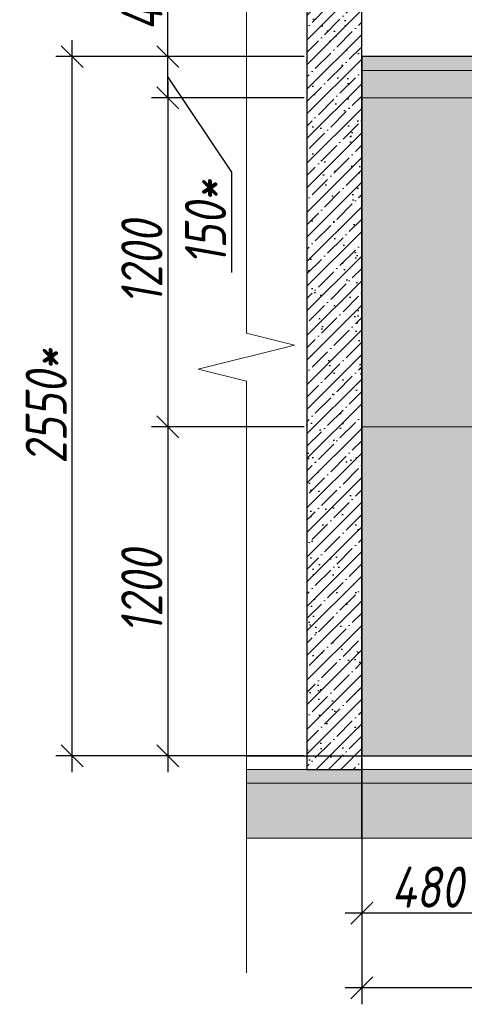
# Model space of a CAD drawing. Header units: millimetres. Extents: x -542966 to 178656, y -69521 to 267189.
# Tile 4 of 256: x -455422 to -453802, y 240149 to 243740. Entities that reach past the tile are written whole.
import ezdxf
from ezdxf import colors
from ezdxf.entities.mleader import LeaderData, LeaderLine
from ezdxf.math import Vec2, Vec3

# ---------------------------------------------------------------- set-up
doc = ezdxf.new("R2010")
doc.units = ezdxf.units.MM
doc.linetypes.add('DASHDOT', pattern=[25.4, 12.7, -6.35, 0, -6.35])
doc.layers.get('Defpoints').update_dxf_attribs({"color": 31})
for name, color, linetype, lineweight in [('A-DETL-GENF', 7, 'Continuous', 5), ('dim_razv', 93, 'DASHDOT', 9), ('wall_obm', 172, 'Continuous', 40), ('Отделка стен', 253, 'Continuous', 0)]:
    doc.layers.add(name, color=color, linetype=linetype, lineweight=lineweight)
doc.layers.add('A-GLAS', color=7, linetype='Continuous')
doc.styles.add('fl_iso paper', font='isocpeur.ttf', dxfattribs={"width": 0.8, "oblique": 10})
doc.styles.add('In tre', font='isocpeur.ttf', dxfattribs={"width": 0.8, "oblique": 10})
doc.dimstyles.new('In tre 1_50', dxfattribs={"dimtxt": 150, "dimasz": 80, "dimexe": 60, "dimexo": 10, "dimgap": 20, "dimtad": 1, "dimdec": 0, "dimrnd": 5, "dimzin": 0, "dimdsep": 46, "dimtxsty": 'fl_iso paper', "dimblk": 'OBLIQUE', "dimcen": 0, "dimdle": 60, "dimadec": 0, "dimazin": 0, "dimtfac": 1, "dimtdec": 0, "dimtofl": 0, "dimtmove": 1, "dimatfit": 1, "dimfxl": 40, "dimtolj": 1, "dimtzin": 0, "dimarcsym": 1})

# ---------------------------------------------------------------- blocks, each defined once
blk = doc.blocks.new('_Oblique')
at = {"color": 0, "linetype": 'ByBlock', "lineweight": -2}
blk.add_line((-0.5, -0.5), (0.5, 0.5), dxfattribs=at)
blk = doc.blocks.new('*D12321')
at = {"layer": 'Defpoints', "color": 0, "linetype": 'ByBlock', "transparency": 16777216}
for p in [(-455230.4388744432, 243605.1993085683), (-454375.6179165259, 243605.1993085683), (-454587.6615877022, 241055.1993085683)]:
    blk.add_point(p, dxfattribs=at)
at = {"layer": 'dim_razv', "color": 0, "linetype": 'ByBlock', "lineweight": -2, "transparency": 16777216}
for p, q in [((-455230.4388744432, 240995.1993085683), (-455230.4388744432, 243665.1993085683)), ((-454385.6179165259, 243605.1993085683), (-455290.4388744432, 243605.1993085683)), ((-454597.6615877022, 241055.1993085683), (-455290.4388744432, 241055.1993085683))]:
    blk.add_line(p, q, dxfattribs=at)
at = {"layer": 'dim_razv', "color": 0, "linetype": 'ByBlock', "lineweight": -2, "transparency": 16777216, "xscale": 80, "yscale": 80, "zscale": 80}
for p, rotation in [((-455230.4388744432, 243605.1993085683), 90), ((-455230.4388744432, 241055.1993085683), 270)]:
    blk.add_blockref('_Oblique', p, dxfattribs=dict(at, rotation=rotation))
at = {"layer": 'dim_razv', "color": 0, "linetype": 'ByBlock', "transparency": 16777216, "insert": (-455325.438874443, 242330.1993085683), "char_height": 150, "attachment_point": 5, "rotation": 90, "style": 'fl_iso paper'}
blk.add_mtext('\\A1;2550*', dxfattribs=at)
blk = doc.blocks.new('*U11950')
at = {"color": 0, "linetype": 'ByBlock', "lineweight": -2}
for p, q in [((80.34370721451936, -1.361235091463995e-13), (0, 0)), ((167.6874144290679, -2.799075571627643e-13), (87.34370721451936, -1.527699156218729e-13)), ((167.6874144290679, -2.799075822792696e-13), (173.6874144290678, -2.942294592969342e-13))]:
    blk.add_line(p, q, dxfattribs=at)
blk.add_lwpolyline([(87.34370721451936, -1.483290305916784e-13), (85.59370721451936, -7.000000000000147), (82.09370721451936, 6.999999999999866), (80.34370721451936, -1.316756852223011e-13)], dxfattribs=at)
blk = doc.blocks.new('*U12252')
at = {"layer": 'A-DETL-GENF'}
h = blk.add_hatch(dxfattribs=at)
h.set_pattern_fill('ANSI35', color=256, scale=10, style=0)
h.set_pattern_definition([(45, (58070.4477396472, 5.024621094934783e-10), (-44.90128060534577, 44.90128060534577), []), (45, (58115.3490396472, 5.024621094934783e-10), (-44.90128060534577, 44.90128060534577), [79.375, -15.875, 0, -15.875])])
h.paths.add_polyline_path([(0, -99.99999999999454), (58490.89547929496, -99.99999999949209), (58490.89547929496, -49.99999999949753), (0, -50)])
h = blk.add_hatch(dxfattribs=at)
h.set_pattern_fill('ANSI35', color=256, scale=20, style=0)
h.set_pattern_definition([(45, (58070.4477396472, 5.024621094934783e-10), (-89.80256121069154, 89.80256121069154), []), (45, (58160.2503396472, 5.024621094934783e-10), (-89.80256121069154, 89.80256121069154), [158.75, -31.75, 0, -31.75])])
h.paths.add_polyline_path([(0, -300), (58490.89547929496, -299.9999999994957), (58490.89547929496, -99.99999999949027), (0, -99.99999999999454)])
at = {"lineweight": 13}
blk.add_lwpolyline([(0, -50), (58490.89547929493, -49.99999999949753), (58490.89547929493, 5.024621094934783e-10), (0, 0)], close=True, dxfattribs=at)
at = {"lineweight": 30}
blk.add_lwpolyline([(0, 0), (58490.89547929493, 5.0610008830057e-10)], dxfattribs=at)
at = {"layer": 'A-DETL-GENF'}
for points in [[(0, -99.99999999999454), (58490.89547929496, -99.99999999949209), (58490.89547929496, -49.99999999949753), (0, -50)], [(0, -300), (58490.89547929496, -299.9999999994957), (58490.89547929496, -99.99999999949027), (0, -99.99999999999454)]]:
    blk.add_lwpolyline(points, close=True, dxfattribs=at)
blk = doc.blocks.new('*U11991')
at = {"layer": 'A-DETL-GENF'}
h = blk.add_hatch(dxfattribs=at)
h.set_pattern_fill('ANSI35', color=256, scale=10, style=0)
h.set_pattern_definition([(45, (0, 2430.64605486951), (-44.90128060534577, 44.90128060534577), []), (45, (44.90130000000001, 2430.64605486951), (-44.90128060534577, 44.90128060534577), [79.375, -15.875, 0, -15.875])])
h.paths.add_polyline_path([(0, 0), (200, 0), (200, 3050), (0, 3050)])
at = {"layer": 'A-DETL-GENF', "lineweight": 30}
blk.add_lwpolyline([(0, 0), (200, 0), (200, 3050), (0, 3050)], close=True, dxfattribs=at)
blk = doc.blocks.new('*U12253')
at = {"layer": 'dim_razv', "true_color": 0xffffff, "transparency": 33554559}
h = blk.add_hatch(color=7, dxfattribs=at)
h.dxf.hatch_style = 1
h.paths.add_polyline_path([(0, 0), (57649.99999999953, 0), (57649.99999999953, 50), (0, 50)])
at = {"lineweight": 20, "transparency": 33554559}
blk.add_lwpolyline([(0, 0), (57649.99999999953, 0), (57649.99999999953, 50), (0, 50)], close=True, dxfattribs=at)
blk = doc.blocks.new('*D12462')
at = {"layer": 'Defpoints', "color": 0, "linetype": 'ByBlock', "transparency": 16777216}
for p in [(-454175.6179165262, 240755.2002436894), (-447375.6179165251, 240755.2002436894), (-454175.6179165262, 240208.649505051)]:
    blk.add_point(p, dxfattribs=at)
at = {"layer": 'dim_razv', "color": 0, "linetype": 'ByBlock', "lineweight": -2, "transparency": 16777216}
for p, q in [((-454175.6179165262, 240745.2002436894), (-454175.6179165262, 240148.649505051)), ((-447375.6179165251, 240745.2002436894), (-447375.6179165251, 240148.649505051)), ((-447315.6179165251, 240208.649505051), (-454235.6179165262, 240208.649505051))]:
    blk.add_line(p, q, dxfattribs=at)
at = {"layer": 'dim_razv', "color": 0, "linetype": 'ByBlock', "lineweight": -2, "transparency": 16777216, "xscale": 80, "yscale": 80, "zscale": 80, "rotation": 180}
blk.add_blockref('_Oblique', (-454175.6179165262, 240208.649505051), dxfattribs=at)
at = {"layer": 'dim_razv', "color": 0, "linetype": 'ByBlock', "lineweight": -2, "transparency": 16777216, "xscale": 80, "yscale": 80, "zscale": 80}
blk.add_blockref('_Oblique', (-447375.6179165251, 240208.649505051), dxfattribs=at)
at = {"layer": 'dim_razv', "color": 0, "linetype": 'ByBlock', "transparency": 16777216, "insert": (-450775.6179165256, 240303.649505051), "char_height": 150, "attachment_point": 5, "style": 'fl_iso paper'}
blk.add_mtext('\\A1;6800', dxfattribs=at)
blk = doc.blocks.new('*D12360')
at = {"layer": 'Defpoints', "color": 0, "linetype": 'ByBlock', "transparency": 16777216}
for p in [(-454175.6179165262, 241055.1993085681), (-453695.6179165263, 241055.1993085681), (-454175.6179165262, 240480.9923646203)]:
    blk.add_point(p, dxfattribs=at)
at = {"layer": 'dim_razv', "color": 0, "linetype": 'ByBlock', "lineweight": -2, "transparency": 16777216}
for p, q in [((-454175.6179165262, 241045.1993085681), (-454175.6179165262, 240420.9923646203)), ((-453695.6179165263, 241045.1993085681), (-453695.6179165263, 240420.9923646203)), ((-453635.6179165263, 240480.9923646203), (-454235.6179165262, 240480.9923646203))]:
    blk.add_line(p, q, dxfattribs=at)
at = {"layer": 'dim_razv', "color": 0, "linetype": 'ByBlock', "lineweight": -2, "transparency": 16777216, "xscale": 80, "yscale": 80, "zscale": 80, "rotation": 180}
blk.add_blockref('_Oblique', (-454175.6179165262, 240480.9923646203), dxfattribs=at)
at = {"layer": 'dim_razv', "color": 0, "linetype": 'ByBlock', "lineweight": -2, "transparency": 16777216, "xscale": 80, "yscale": 80, "zscale": 80}
blk.add_blockref('_Oblique', (-453695.6179165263, 240480.9923646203), dxfattribs=at)
at = {"layer": 'dim_razv', "color": 0, "linetype": 'ByBlock', "transparency": 16777216, "insert": (-453935.6179165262, 240575.9923646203), "char_height": 150, "attachment_point": 5, "style": 'fl_iso paper'}
blk.add_mtext('\\A1;480', dxfattribs=at)
blk = doc.blocks.new('*D12365')
at = {"layer": 'Defpoints', "color": 0, "linetype": 'ByBlock', "transparency": 16777216}
for p in [(-454375.6179165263, 243455.1993085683), (-454882.0309721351, 242255.1993085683), (-454375.6179165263, 242255.1993085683)]:
    blk.add_point(p, dxfattribs=at)
at = {"layer": 'dim_razv', "color": 0, "linetype": 'ByBlock', "lineweight": -2, "transparency": 16777216}
for p, q in [((-454882.0309721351, 243515.1993085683), (-454882.0309721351, 242195.1993085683)), ((-454385.6179165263, 243455.1993085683), (-454942.0309721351, 243455.1993085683)), ((-454385.6179165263, 242255.1993085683), (-454942.0309721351, 242255.1993085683))]:
    blk.add_line(p, q, dxfattribs=at)
at = {"layer": 'dim_razv', "color": 0, "linetype": 'ByBlock', "lineweight": -2, "transparency": 16777216, "xscale": 80, "yscale": 80, "zscale": 80}
for p, rotation in [((-454882.0309721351, 243455.1993085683), 90), ((-454882.0309721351, 242255.1993085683), 270)]:
    blk.add_blockref('_Oblique', p, dxfattribs=dict(at, rotation=rotation))
at = {"layer": 'dim_razv', "color": 0, "linetype": 'ByBlock', "transparency": 16777216, "insert": (-454977.030972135, 242855.1993085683), "char_height": 150, "attachment_point": 5, "rotation": 90, "style": 'fl_iso paper'}
blk.add_mtext('\\A1;1200', dxfattribs=at)
blk = doc.blocks.new('*D12366')
at = {"layer": 'Defpoints', "color": 0, "linetype": 'ByBlock', "transparency": 16777216}
for p in [(-454375.6179165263, 242255.1993085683), (-454882.0309721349, 241055.1993085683), (-454375.6179165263, 241055.1993085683)]:
    blk.add_point(p, dxfattribs=at)
at = {"layer": 'dim_razv', "color": 0, "linetype": 'ByBlock', "lineweight": -2, "transparency": 16777216}
for p, q in [((-454882.0309721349, 242315.1993085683), (-454882.0309721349, 240995.1993085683)), ((-454385.6179165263, 242255.1993085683), (-454942.0309721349, 242255.1993085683)), ((-454385.6179165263, 241055.1993085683), (-454942.0309721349, 241055.1993085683))]:
    blk.add_line(p, q, dxfattribs=at)
at = {"layer": 'dim_razv', "color": 0, "linetype": 'ByBlock', "lineweight": -2, "transparency": 16777216, "xscale": 80, "yscale": 80, "zscale": 80}
for p, rotation in [((-454882.0309721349, 242255.1993085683), 90), ((-454882.0309721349, 241055.1993085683), 270)]:
    blk.add_blockref('_Oblique', p, dxfattribs=dict(at, rotation=rotation))
at = {"layer": 'dim_razv', "color": 0, "linetype": 'ByBlock', "transparency": 16777216, "insert": (-454977.0309721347, 241655.1993085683), "char_height": 150, "attachment_point": 5, "rotation": 90, "style": 'fl_iso paper'}
blk.add_mtext('\\A1;1200', dxfattribs=at)
blk = doc.blocks.new('*D12367')
at = {"layer": 'Defpoints', "color": 0, "linetype": 'ByBlock', "transparency": 16777216}
for p in [(-454881.6509721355, 243605.1993085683), (-454375.6179165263, 243605.1993085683), (-454385.6179165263, 243455.1993085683)]:
    blk.add_point(p, dxfattribs=at)
at = {"layer": 'dim_razv', "color": 0, "linetype": 'ByBlock', "lineweight": -2, "transparency": 16777216}
for p, q in [((-454881.6509721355, 243605.1993085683), (-454881.6509721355, 243685.1993085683)), ((-454385.6179165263, 243605.1993085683), (-454941.6509721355, 243605.1993085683)), ((-454881.6509721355, 243455.1993085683), (-454881.6509721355, 243605.1993085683)), ((-454881.6509721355, 243530.1993085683), (-454649.7796790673, 243183.3870613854)), ((-454395.6179165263, 243455.1993085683), (-454941.6509721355, 243455.1993085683)), ((-454881.6509721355, 243455.1993085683), (-454881.6509721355, 243375.1993085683)), ((-454649.7796790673, 243183.3870613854), (-454649.7796790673, 242818.3925597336))]:
    blk.add_line(p, q, dxfattribs=at)
at = {"layer": 'dim_razv', "color": 0, "linetype": 'ByBlock', "lineweight": -2, "transparency": 16777216, "xscale": 80, "yscale": 80, "zscale": 80}
for p, rotation in [((-454881.6509721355, 243605.1993085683), 270), ((-454881.6509721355, 243455.1993085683), 90)]:
    blk.add_blockref('_Oblique', p, dxfattribs=dict(at, rotation=rotation))
at = {"layer": 'dim_razv', "color": 0, "linetype": 'ByBlock', "transparency": 16777216, "insert": (-454744.7796790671, 243000.8898105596), "char_height": 150, "attachment_point": 5, "rotation": 90, "style": 'fl_iso paper'}
blk.add_mtext('\\A1;150*', dxfattribs=at)
blk = doc.blocks.new('*D12368')
at = {"layer": 'Defpoints', "color": 0, "linetype": 'ByBlock', "transparency": 16777216}
for p in [(-454881.6509721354, 244055.1993085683), (-454375.6179165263, 244055.1993085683), (-454375.6179165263, 243605.1993085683)]:
    blk.add_point(p, dxfattribs=at)
at = {"layer": 'dim_razv', "color": 0, "linetype": 'ByBlock', "lineweight": -2, "transparency": 16777216}
for p, q in [((-454881.6509721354, 243545.1993085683), (-454881.6509721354, 244115.1993085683)), ((-454385.6179165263, 244055.1993085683), (-454941.6509721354, 244055.1993085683)), ((-454385.6179165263, 243605.1993085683), (-454941.6509721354, 243605.1993085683))]:
    blk.add_line(p, q, dxfattribs=at)
at = {"layer": 'dim_razv', "color": 0, "linetype": 'ByBlock', "lineweight": -2, "transparency": 16777216, "xscale": 80, "yscale": 80, "zscale": 80}
for p, rotation in [((-454881.6509721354, 244055.1993085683), 90), ((-454881.6509721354, 243605.1993085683), 270)]:
    blk.add_blockref('_Oblique', p, dxfattribs=dict(at, rotation=rotation))
at = {"layer": 'dim_razv', "color": 0, "linetype": 'ByBlock', "transparency": 16777216, "insert": (-454976.6509721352, 243830.1993085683), "char_height": 150, "attachment_point": 5, "rotation": 90, "style": 'fl_iso paper'}
blk.add_mtext('\\A1;450', dxfattribs=at)

msp = doc.modelspace()

# ---------------------------------------------------------------- hatches: boundary and pattern name
at = {"layer": 'A-GLAS'}
h = msp.add_hatch(dxfattribs=at)
h.set_pattern_fill('AR-SAND', color=40, scale=3, angle=315)
h.set_pattern_definition([(352.5, (-4.656612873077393e-10, 260007.4457720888), (100.4260467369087, 107.2144046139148), [0, -115.824, 0, -129.54, 0, -123.825]), (322.5, (-4.656612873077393e-10, 260007.4457720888), (247.4198554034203, 56.70327831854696), [0, -62.48400000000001, 0, -104.394, 0, -40.005]), (282.5, (-66.274290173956, 260073.7200622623), (168.0996935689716, -167.4899477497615), [0, -38.09999999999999, 0, -137.16, 0, -179.07]), (272.5, (-66.274290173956, 260073.7200622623), (209.2652344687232, -114.6843327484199), [0, -19.05, 0, -89.916, 0, -102.87])])
h.paths.add_polyline_path([(-454375.6179165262, 241005.1993085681), (-454175.6179165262, 241005.1993085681), (-454175.6179165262, 244055.1993085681), (-454375.6179165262, 244055.1993085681)])
at = {"layer": 'dim_razv', "true_color": 0xeceae4, "transparency": 33554687}
h = msp.add_hatch(dxfattribs=at)
h.set_pattern_fill('AR-SAND', color=254, scale=3, angle=315)
h.set_pattern_definition([(352.5, (120932.7705069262, 270348.658020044), (100.4260467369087, 107.2144046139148), [0, -115.824, 0, -129.54, 0, -123.825]), (322.5, (120932.7705069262, 270348.658020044), (247.4198554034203, 56.70327831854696), [0, -62.48400000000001, 0, -104.394, 0, -40.005]), (282.5, (120866.4962167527, 270414.9323102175), (168.0996935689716, -167.4899477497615), [0, -38.09999999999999, 0, -137.16, 0, -179.07]), (272.5, (120866.4962167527, 270414.9323102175), (209.2652344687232, -114.6843327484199), [0, -19.05, 0, -89.916, 0, -102.87])])
h.paths.add_polyline_path([(-454175.6179165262, 241055.1993085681), (-396525.6179165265, 241055.1993085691), (-396525.6179165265, 243605.1993085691), (-454175.6179165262, 243605.1993085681)])
h.paths.add_polyline_path([(-451545.6179163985, 243255.1993085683), (-452045.6179165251, 243255.1993085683), (-452045.6179165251, 241205.1993085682), (-451545.6179163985, 241205.1993085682)], flags=16)
h.paths.add_polyline_path([(-450845.6179165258, 243255.1993085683), (-451445.6179163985, 243255.1993085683), (-451445.6179163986, 241205.1993085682), (-450845.6179165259, 241205.1993085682)], flags=16)
h.paths.add_polyline_path([(-448145.6179165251, 243255.1993085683), (-450145.6179165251, 243255.1993085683), (-450145.6179165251, 241205.1993085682), (-448145.6179165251, 241205.1993085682)], flags=16)
h.paths.add_polyline_path([(-447375.6179165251, 241055.1993085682), (-445815.6179165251, 241055.1993085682), (-445815.6179165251, 243255.1993085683), (-447375.6179165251, 243255.1993085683)], flags=17)
h.paths.add_polyline_path([(-442975.6179165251, 241055.1993085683), (-442975.6179165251, 243235.1993085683), (-441015.6179165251, 243235.1993085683), (-441015.6179165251, 241055.1993085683)], flags=17)
h.paths.add_polyline_path([(-445295.6933004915, 243555.1993085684), (-443595.6933004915, 243555.1993085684), (-443595.6933004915, 241055.1993085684), (-445295.6933004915, 241055.1993085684)], flags=16)
h.paths.add_polyline_path([(-439045.6179168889, 243255.1993085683), (-440595.6179163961, 243255.1993085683), (-440595.617916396, 241205.1993085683), (-439045.6179168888, 241205.1993085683)], flags=16)
h.paths.add_polyline_path([(-438445.617916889, 243255.1993085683), (-438845.6179168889, 243255.1993085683), (-438845.6179168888, 241205.1993085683), (-438445.6179168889, 241205.1993085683)], flags=16)
h.paths.add_polyline_path([(-436995.6179165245, 243255.1993085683), (-437945.6179165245, 243255.1993085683), (-437945.6179165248, 241205.1993085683), (-436995.6179165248, 241205.1993085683)], flags=16)
h.paths.add_polyline_path([(-434995.6179165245, 243255.1993085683), (-435395.6179165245, 243255.1993085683), (-435395.6179165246, 241205.1993085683), (-434995.6179165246, 241205.1993085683)], flags=16)
h.paths.add_polyline_path([(-432295.6179165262, 243255.1993085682), (-433745.6179165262, 243255.1993085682), (-433745.6179165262, 241055.1993085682), (-432295.6179165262, 241055.1993085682)], flags=16)
h.paths.add_polyline_path([(-419460.6179165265, 242458.9435913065), (-418710.6179165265, 242458.9435913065), (-418710.6179165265, 241108.9435913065), (-419460.6179165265, 241108.9435913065)], flags=16)
h.paths.add_polyline_path([(-412115.6179165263, 242458.9435913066), (-411365.6179165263, 242458.9435913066), (-411365.6179165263, 241108.9435913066), (-412115.6179165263, 241108.9435913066)], flags=16)
h.paths.add_polyline_path([(-413665.6215781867, 241305.1993085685), (-413665.6215781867, 241405.1993085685), (-413565.6215781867, 241405.1993085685), (-413565.6215781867, 241305.1993085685)], flags=16)
edge = h.paths.add_edge_path(flags=0)
edge.add_arc((-413615.6215781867, 241355.1993085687), 28.35334468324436, 0, 360)
edge = h.paths.add_edge_path(flags=0)
edge.add_arc((-413629.1522227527, 241355.1993085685), 3.950490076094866, 0, 360)
edge = h.paths.add_edge_path(flags=0)
edge.add_arc((-413602.0909336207, 241355.1993085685), 3.950490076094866, 0, 360)

# ---------------------------------------------------------------- linework, layer by layer
at = {"lineweight": 30}
msp.add_lwpolyline([(-454175.6179165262, 240755.2002436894), (-454175.6179165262, 244728.7610362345)], dxfattribs=at)
msp.add_lwpolyline([(-454175.6179165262, 241055.1993085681), (-396525.6179165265, 241055.1993085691), (-396525.6179165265, 243605.1993085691), (-454175.6179165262, 243605.1993085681)], close=True)
at = {"layer": 'Отделка стен', "transparency": 33554687}
for points in [[(-454175.6179165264, 243605.1993085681), (-454175.6179165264, 243455.1993085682), (-453575.6179165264, 243455.1993085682), (-453575.6179165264, 243605.1993085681)], [(-454175.6179165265, 243455.1993085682), (-454175.6179165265, 242255.1993085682), (-453575.6179165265, 242255.1993085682), (-453575.6179165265, 243455.1993085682)], [(-454175.6179165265, 242255.1993085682), (-454175.6179165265, 241055.1993085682), (-453575.6179165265, 241055.1993085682), (-453575.6179165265, 242255.1993085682)]]:
    msp.add_lwpolyline(points, close=True, dxfattribs=at)

# ---------------------------------------------------------------- block references
at = {"lineweight": 13, "xscale": 25, "yscale": 25, "zscale": 25, "rotation": 270}
msp.add_blockref('*U11950', (-454596.0656561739, 244605.5331257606), dxfattribs=at)
for name, p in [('*U12253', (-454175.6179165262, 243555.1993085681)), ('*U12252', (-454596.0656561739, 241055.1993085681))]:
    msp.add_blockref(name, p)
at = {"layer": 'wall_obm'}
msp.add_blockref('*U11991', (-454375.6179165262, 241005.1993085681), dxfattribs=at)

# ---------------------------------------------------------------- dimensions: what is measured, and where the dimension line sits
at = {"layer": 'dim_razv', "color": 18, "linetype": 'ByBlock', "true_color": 0x000000}
for base, p1, p2, picture, middle in [((-454881.6509721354, 244055.1993085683), (-454375.6179165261, 243605.1993085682), (-454375.6179165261, 244055.1993085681), '*D12368', (-454976.6509721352, 243830.1993085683)), ((-454882.0309721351, 242255.1993085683), (-454375.6179165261, 243455.1993085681), (-454375.6179165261, 242255.1993085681), '*D12365', (-454977.030972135, 242855.1993085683)), ((-454882.0309721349, 241055.1993085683), (-454375.6179165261, 242255.1993085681), (-454375.6179165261, 241055.1993085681), '*D12366', (-454977.0309721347, 241655.1993085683))]:
    dim = msp.add_linear_dim(base=base, p1=p1, p2=p2, angle=90, dimstyle='In tre 1_50', dxfattribs=at)
    dim.commit()
    dim.dimension.update_dxf_attribs({"geometry": picture, "text_midpoint": middle})
dim = msp.add_linear_dim(base=(-454881.6509721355, 243605.1993085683), p1=(-454385.6179165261, 243455.1993085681), p2=(-454375.6179165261, 243605.1993085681), angle=90, text='<>*', dimstyle='In tre 1_50', dxfattribs=at)
dim.commit()
dim.dimension.update_dxf_attribs({"geometry": '*D12367', "text_midpoint": (-454649.7796790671, 243163.3870613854), "dimtype": 160})
dim = msp.add_linear_dim(base=(-455230.4388744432, 243605.1993085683), p1=(-454587.6615877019, 241055.1993085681), p2=(-454375.6179165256, 243605.1993085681), angle=90, text='<>*', dimstyle='In tre 1_50', dxfattribs=at)
dim.commit()
dim.dimension.update_dxf_attribs({"geometry": '*D12321', "text_midpoint": (-455325.438874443, 242330.1993085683)})
for base, p1, p2, picture, middle in [((-454175.6179165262, 240480.9923646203), (-453695.6179165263, 241055.1993085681), (-454175.6179165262, 241055.1993085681), '*D12360', (-453935.6179165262, 240575.9923646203)), ((-454175.6179165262, 240208.649505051), (-447375.6179165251, 240755.2002436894), (-454175.6179165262, 240755.2002436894), '*D12462', (-450775.6179165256, 240303.649505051))]:
    dim = msp.add_linear_dim(base=base, p1=p1, p2=p2, dimstyle='In tre 1_50', dxfattribs=at)
    dim.commit()
    dim.dimension.update_dxf_attribs({"geometry": picture, "text_midpoint": middle})

# ---------------------------------------------------------------- leaders
at = {"layer": 'dim_razv', "color": 0, "linetype": 'ByBlock'}
ml = msp.add_multileader_mtext('Standard', dxfattribs=at)
ml.set_content('Потолок подвесной, реечный\\Pрейка 50х50 белого цвета, шаг рейки 120-125мм', style='In tre')
ml.set_leader_properties()
ml.build(insert=Vec2(0, 0))
ml.multileader.update_dxf_attribs({"text_left_attachment_type": 6, "text_right_attachment_type": 6, "dogleg_length": 1, "arrow_head_size": 0, "scale": 49.99999999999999})
ctx = ml.context
ctx.base_point, ctx.scale, ctx.char_height, ctx.arrow_head_size, ctx.landing_gap_size, ctx.plane_origin = Vec3(-453529.0642046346, 245416.476512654), 49.99999999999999, 150, 0, 4.499999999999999, Vec3(-444981.9595346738, 243621.9389693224)
ctx.left_attachment, ctx.right_attachment = 6, 6
notes = []
notes.append((ctx, [(0, (1, 1, 0), (-451277.1740643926, 245416.476512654), (-1, 0), 49.99999999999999, [(1, [(-451094.3622790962, 243598.2999452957)], 0, [])])]))
ctx.mtext.insert, ctx.mtext.width, ctx.mtext.defined_height, ctx.mtext.flow_direction = Vec3(-453524.5642046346, 245611.476512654), 2509.514554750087, 696.6098129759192, 5
for ctx, leaders in notes:
    for number, flags, end, landing, length, lines in leaders:
        leader = LeaderData()
        leader.index, (leader.has_last_leader_line, leader.has_dogleg_vector, leader.attachment_direction) = number, flags
        leader.last_leader_point, leader.dogleg_vector, leader.dogleg_length = Vec3(end), Vec3(landing), length
        for number, points, colour, breaks in lines:
            line = LeaderLine()
            line.index, line.vertices, line.color, line.breaks = number, Vec3.list(points), colors.encode_raw_color(colour), breaks
            leader.lines.append(line)
        ctx.leaders.append(leader)

doc.saveas('drawing.dxf')
